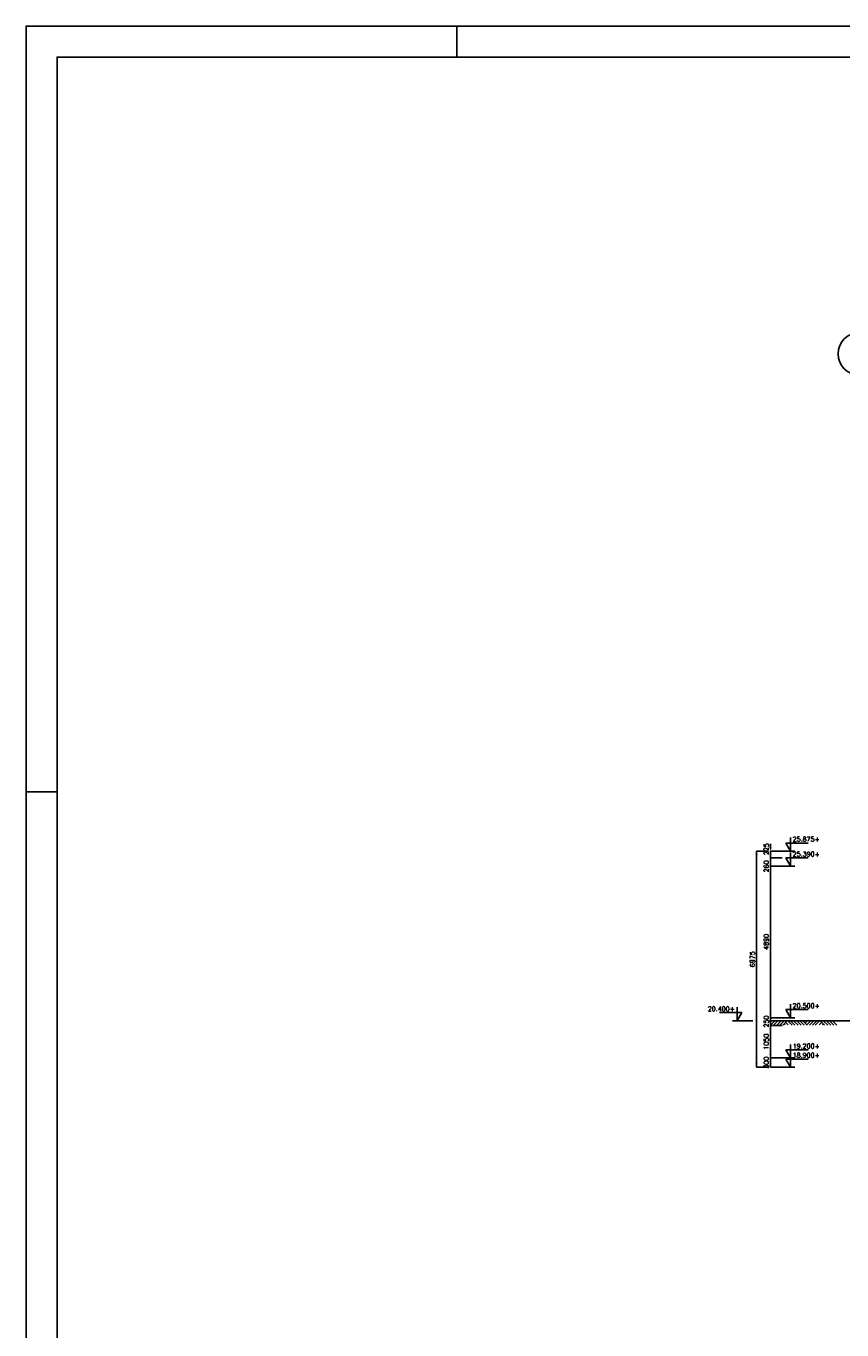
# Model space of a CAD drawing. Extents: x 0 to 118900, y 0 to 84100.
# Tile 7 of 20: x 0 to 26322, y 42050 to 84100. Entities that reach past the tile are written whole.
import ezdxf
from ezdxf.enums import TextEntityAlignment as Align

# ---------------------------------------------------------------- set-up
doc = ezdxf.new("R2010")
doc.units = 0
doc.header["$LTSCALE"] = 60
doc.header["$MEASUREMENT"] = 0
doc.linetypes.add('DASHDOT', pattern=[25, 12.5, -6.25, 0, -6.25])
doc.layers.get('0').update_dxf_attribs({"linetype": 'CONTINUOUS'})
for name, color, linetype in [('HGTMAAT15', 3, 'CONTINUOUS'), ('KADER', 2, 'CONTINUOUS'), ('LAAG25', 4, 'CONTINUOUS'), ('MAAT15', 3, 'CONTINUOUS'), ('MAAT20', 4, 'CONTINUOUS'), ('STRAMIEN', 3, 'DASHDOT')]:
    doc.layers.add(name, color=color, linetype=linetype)
doc.styles.add('ROMANS', font='romans')

# ---------------------------------------------------------------- blocks, each defined once
blk = doc.blocks.new('ZUHMAAT1')
at = {"layer": 'MAAT20'}
for p, q in [((4.31, 0), (4.31, 2.93)), ((5.26, 0), (0.92, 0)), ((3.3, 1.75), (4.31, 0)), ((8.1, 1.75), (3.3, 1.75))]:
    blk.add_line(p, q, dxfattribs=at)
blk = doc.blocks.new('ZUDIMTUS')
at = {"color": 3}
blk.add_solid([(0, 0), (-800, -240), (-800, 240)], dxfattribs=at)
blk = doc.blocks.new('ZUDIMEND')
blk.add_line((-800, 0), (-1600, 0))
at = {"color": 3}
blk.add_solid([(0, 0), (-800, -240), (-800, 240)], dxfattribs=at)
blk = doc.blocks.new('ZUHMAAT3')
at = {"layer": 'MAAT20'}
for p, q in [((-4.31, 0), (-4.31, 2.93)), ((-8.1, 1.75), (-3.3, 1.75)), ((-5.26, 0), (-0.92, 0)), ((-3.3, 1.75), (-4.31, 0))]:
    blk.add_line(p, q, dxfattribs=at)
blk = doc.blocks.new('2MAAIVEL')
at = {"linetype": 'Continuous'}
for points in [[(0, 0), (1.41, 1.41)], [(1, 0), (2.41, 1.41)], [(2, 0), (3.41, 1.41)], [(3, 0), (4.41, 1.41)], [(4, 0), (5.41, 1.41)], [(4.7, 0.08), (4.47, 0.31)], [(5.75, 0.08), (4.85, 0.98)], [(7.02, 0), (5.61, 1.41)], [(7.88, 0), (6.47, 1.41)], [(8.88, 0), (7.47, 1.41)], [(9.88, 0), (8.47, 1.41)], [(10.88, 0), (9.47, 1.41)], [(11.88, 0), (10.47, 1.41)], [(10.72, 1.16), (10.98, 1.41)], [(11.22, 0.66), (11.98, 1.41)], [(11.72, 0.16), (12.98, 1.41)], [(12.56, 0), (13.98, 1.41)], [(13.56, 0), (14.98, 1.41)], [(14.43, 0), (15.84, 1.41)], [(15.7, 0.08), (16.6, 0.98)], [(17.45, 0), (16.03, 1.41)], [(16.75, 0.08), (16.97, 0.31)], [(18.45, 0), (17.03, 1.41)], [(19.45, 0), (18.03, 1.41)], [(20.45, 0), (19.03, 1.41)], [(21.45, 0), (20.03, 1.41)]]:
    blk.add_lwpolyline(points, dxfattribs=at)

msp = doc.modelspace()

# ---------------------------------------------------------------- linework, layer by layer
at = {"layer": 'KADER', "color": 3}
for p, q in [((13900, 83100), (13900, 84100)), ((13900, 83100), (13900, 84100)), ((0, 59400), (1000, 59400)), ((0, 59400), (1000, 59400))]:
    msp.add_line(p, q, dxfattribs=at)
msp.add_lwpolyline([(0, 0), (118900, 0), (118900, 0), (118900, 84100), (0, 84100)], close=True, dxfattribs=at)
msp.add_lwpolyline([(0, 0), (118900, 0), (118900, 0), (118900, 84100), (0, 84100)], close=True, dxfattribs=at)
at = {"layer": 'KADER'}
msp.add_lwpolyline([(1000, 1000), (117900, 1000), (117900, 1000), (117900, 83100), (1000, 83100)], close=True, dxfattribs=at)
msp.add_lwpolyline([(1000, 1000), (117900, 1000), (117900, 1000), (117900, 83100), (1000, 83100)], close=True, dxfattribs=at)
at = {"layer": 'LAAG25'}
msp.add_line((23989, 52020), (26722, 52020), dxfattribs=at)
at = {"layer": 'MAAT15'}
for p, q in [((23567, 57490), (23942, 57490)), ((23567, 50520), (23567, 57490)), ((24017, 57490), (24392, 57490)), ((24017, 57270), (24017, 57490)), ((24017, 57270), (24392, 57270)), ((24017, 57010), (24017, 57270)), ((24017, 57010), (24392, 57010)), ((24017, 52120), (24017, 57010)), ((24017, 52120), (24392, 52120)), ((24017, 51870), (24017, 52120)), ((24017, 51870), (24392, 51870)), ((24017, 50820), (24017, 51870)), ((23567, 50520), (23942, 50520)), ((24017, 50820), (24392, 50820)), ((24017, 50520), (24017, 50820)), ((24017, 50520), (24392, 50520))]:
    msp.add_line(p, q, dxfattribs=at)
at = {"layer": 'STRAMIEN', "linetype": 'Continuous'}
msp.add_circle((26886, 73530), 689, dxfattribs=at)

# ---------------------------------------------------------------- block references
at = {"layer": 'HGTMAAT15', "xscale": 150, "yscale": 150, "zscale": 150}
for name, p in [('ZUHMAAT1', (24017, 57490)), ('ZUHMAAT1', (24017, 57010)), ('ZUHMAAT3', (23584, 52020)), ('ZUHMAAT1', (24017, 52120)), ('ZUHMAAT1', (24017, 50820)), ('ZUHMAAT1', (24017, 50520))]:
    msp.add_blockref(name, p, dxfattribs=at)
at = {"layer": 'LAAG25', "xscale": 100, "yscale": 100, "zscale": 100}
msp.add_blockref('2MAAIVEL', (24018, 51878), dxfattribs=at)
at = {"layer": 'MAAT15', "xscale": 0.15, "yscale": 0.15, "zscale": 0.15}
for name, p, rotation in [('ZUDIMEND', (24017, 57490), 270), ('ZUDIMTUS', (23567, 57490), 90), ('ZUDIMTUS', (24017, 57010), 90), ('ZUDIMTUS', (24017, 52120), 270), ('ZUDIMTUS', (24017, 51870), 90), ('ZUDIMTUS', (24017, 50820), 270), ('ZUDIMTUS', (23567, 50520), 270), ('ZUDIMTUS', (24017, 50820), 90), ('ZUDIMTUS', (24017, 50520), 270)]:
    msp.add_blockref(name, p, dxfattribs=dict(at, rotation=rotation))

# ---------------------------------------------------------------- texts
at = {"layer": 'HGTMAAT15', "style": 'ROMANS'}
for s, p in [('25.875+', (24732, 57801)), ('25.390+', (24732, 57321)), ('20.500+', (24732, 52431)), ('19.200+', (24732, 51131)), ('18.900+', (24732, 50831))]:
    msp.add_text(s, height=150, dxfattribs=at).set_placement(p)
msp.add_text('20.400+', height=150, dxfattribs=at).set_placement((22869, 52332), align=Align.RIGHT)
at = {"layer": 'MAAT15', "style": 'ROMANS'}
for s, p in [('225', (23957, 57555)), ('260', (23957, 56998)), ('4890', (23957, 54565)), ('6975', (23507, 54005)), ('250', (23957, 51995)), ('1050', (23957, 51345)), ('300', (23957, 50670))]:
    msp.add_text(s, height=150, rotation=90, dxfattribs=at).set_placement(p, align=Align.CENTER)

doc.saveas('drawing.dxf')
